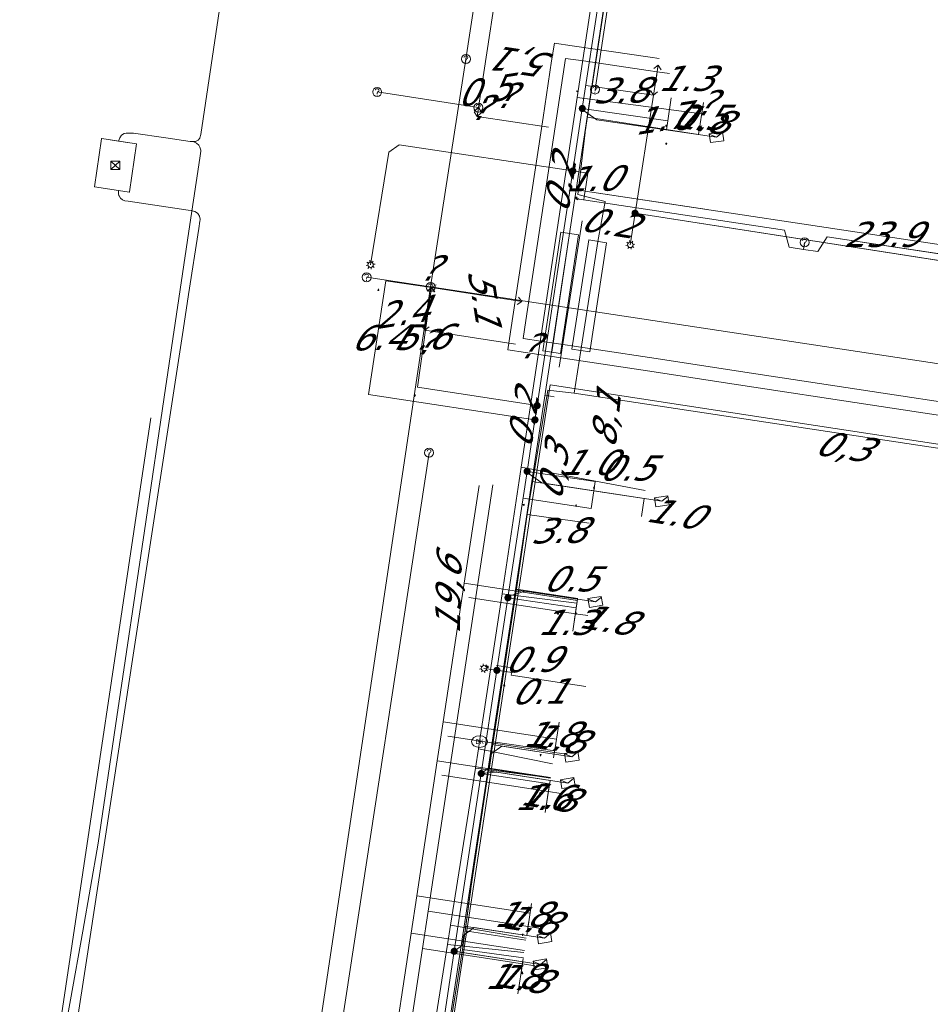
# Model space of a CAD drawing. Header units: metres. Extents: x 124576 to 133557, y 395865 to 402386.
# Tile 157 of 256: x 126532 to 126583, y 399897 to 399952. Entities that reach past the tile are written whole.
import ezdxf
from ezdxf.enums import TextEntityAlignment as Align

# ---------------------------------------------------------------- set-up
doc = ezdxf.new("R2010")
doc.units = ezdxf.units.M
doc.header["$MEASUREMENT"] = 0
for name, color, linetype, lineweight, true_color in [('LG_Datatransport', 3, 'Continuous', 13, 0x00ff00), ('LG_Datatransport_KPN_BV', 3, 'Continuous', 13, 0x00ff00), ('LG_Datatransport_Reggefiber_Operator_BV', 3, 'Continuous', 13, 0x00ff00), ('LG_Datatransport_Ziggo_BV', 3, 'Continuous', 13, 0x00ff00), ('LG_Laag_Spanning', 7, 'Continuous', 13, 0x960000), ('LG_Laag_Spanning_Enexis_Netbeheer_BV', 7, 'Continuous', 13, 0x960000), ('LG_Midden_Spanning', 7, 'Continuous', 13, 0xd20000), ('LG_Midden_Spanning_Enexis_Netbeheer_BV', 7, 'Continuous', 13, 0xd20000), ('LG_Riool_Vrij_Verval_Gemeente_Tilburg_Ruimtelijke_Uitvoering', 7, 'Continuous', 13, 0xca00a0), ('LG_unet-4_Brabant_Water', 5, 'Continuous', 13, 0x0000ff), ('LG_warmte_Ennatuurlijk_BV', 7, 'Continuous', 13, 0x008080), ('MV_Datatransport_lijn', 3, 'Continuous', 0, 0x00ff00), ('MV_warmte_lijn', 7, 'Continuous', 0, 0x008080)]:
    doc.layers.add(name, color=color, linetype=linetype, lineweight=lineweight, true_color=true_color)
for name, color, linetype, lineweight in [('LG_Datatransport_P_KPN_BV', 7, 'Continuous', 0), ('LG_Datatransport_P_Ziggo_BV', 7, 'Continuous', 0), ('LG_Laag_Spanning_P_Enexis_Netbeheer_BV', 7, 'Continuous', 0), ('LG_Midden_Spanning_P_Enexis_Netbeheer_BV', 7, 'Continuous', 0), ('LG_overig_P_Gemeente_Tilburg_Ruimtelijke_Uitvoering', 7, 'Continuous', 0), ('LG_Riool_Vrij_Verval_P_Gemeente_Tilburg_Ruimtelijke_Uitvoering', 7, 'Continuous', 0), ('LG_unet-4_P_Brabant_Water', 7, 'Continuous', 0), ('MV_Datatransport', 7, 'Continuous', 0), ('MV_Laag_Spanning', 7, 'Continuous', 0), ('MV_Laag_Spanning_lijn', 7, 'Continuous', 0), ('MV_Laag_Spanning_pijl', 7, 'Continuous', 0), ('MV_unet-4', 7, 'Continuous', 0), ('MV_warmte', 7, 'Continuous', 0)]:
    doc.layers.add(name, color=color, linetype=linetype, lineweight=lineweight)
doc.styles.add('Klic_Annotatie', font='verdanai.ttf', dxfattribs={"oblique": 20, "height": 1.4})
doc.styles.add('Style-Arial', font='arial.ttf')

# ---------------------------------------------------------------- blocks, each defined once
blk = doc.blocks.new('Onbekend_5')
at = {"layer": 'LG_Datatransport_P_Ziggo_BV'}
blk.add_hatch(color=256, dxfattribs=at).paths.add_polyline_path([(-0.25, -1.07, -0.262633), (0.23, 0.15), (0.59, 0.47, 0.379827), (0.7, 1.26), (0.69, 1.26, 0.228508), (-0.03, 1.53), (-0.03, 1.52, 0.459053), (-0.82, 0.79), (-1.29, 0.85, -0.414214), (-0.08, 2, -0.243799), (1.09, 1.52, -0.379827), (0.9, 0.11), (0.54, -0.2, 0.262633), (0.23, -1.08), (-0.17, -1.07)])
blk.add_circle((0, 0), 2.5, dxfattribs=at)
at = {"layer": 'LG_Datatransport_P_Ziggo_BV', "extrusion": (0, 0, -1)}
blk.add_solid([(0.34, -2.06), (-0.21, -2.06), (0.34, -1.51), (-0.21, -1.51)], dxfattribs=at)
blk = doc.blocks.new('Mof')
at = {"layer": 'LG_Laag_Spanning_P_Enexis_Netbeheer_BV'}
h = blk.add_hatch(color=256, dxfattribs=at)
edge = h.paths.add_edge_path()
edge.add_arc((0, 0), 2, 0, 360)
blk = doc.blocks.new('DeliveryPoint')
at = {"layer": 'LG_Laag_Spanning_P_Enexis_Netbeheer_BV', "flags": 128}
blk.add_lwpolyline([(-3.75, -2.5), (3.75, -2.5), (3.75, 2.5), (-3.75, 2.5), (-3.75, -2.5)], close=True, dxfattribs=at)
blk.add_lwpolyline([(-3.75, 2.5), (-3.75, 2.16), (0, 0), (3.75, 2.16)], dxfattribs=at)
blk = doc.blocks.new('Streetlight')
at = {"layer": 'LG_Laag_Spanning_P_Enexis_Netbeheer_BV'}
for p, q in [((-1.77, 1.77), (-1.06, 1.06)), ((0, 2.5), (0, 1.5)), ((1.77, 1.77), (1.06, 1.06)), ((-1.06, -1.06), (-1.77, -1.77)), ((0, -1.5), (0, -2.5)), ((1.06, -1.06), (1.77, -1.77))]:
    blk.add_line(p, q, dxfattribs=at)
at = {"layer": 'LG_Laag_Spanning_P_Enexis_Netbeheer_BV', "flags": 128}
for points in [[(-2.5, 0), (-1.5, 0)], [(1.5, 0), (2.5, 0)]]:
    blk.add_lwpolyline(points, dxfattribs=at)
at = {"layer": 'LG_Laag_Spanning_P_Enexis_Netbeheer_BV'}
blk.add_circle((0, 0), 1.5, dxfattribs=at)
blk = doc.blocks.new('m_pijl')
at = {"layer": 'MV_Laag_Spanning_pijl'}
blk.add_hatch(color=7, dxfattribs=at).paths.add_polyline_path([(-1, -0.33), (-1, 0), (-1, 0.33), (0, 0)])
at = {"layer": 'MV_Laag_Spanning_pijl', "flags": 128}
blk.add_lwpolyline([(-1, 0), (-1, 0.33), (0, 0), (-1, -0.33), (-1, 0)], close=True, dxfattribs=at)
blk = doc.blocks.new('Netstation')
at = {"layer": 'LG_Laag_Spanning_P_Enexis_Netbeheer_BV'}
for p, q in [((-2.5, 2.31), (2.5, -2.31)), ((2.5, 2.31), (-2.5, -2.31))]:
    blk.add_line(p, q, dxfattribs=at)
at = {"layer": 'LG_Laag_Spanning_P_Enexis_Netbeheer_BV', "flags": 128}
blk.add_lwpolyline([(-2.5, -2.31), (2.5, -2.31), (2.5, 2.31), (-2.5, 2.31), (-2.5, -2.31)], close=True, dxfattribs=at)
blk = doc.blocks.new('Netstation_1')
at = {"layer": 'LG_Midden_Spanning_P_Enexis_Netbeheer_BV'}
for p, q in [((-2.5, 2.31), (2.5, -2.31)), ((2.5, 2.31), (-2.5, -2.31))]:
    blk.add_line(p, q, dxfattribs=at)
at = {"layer": 'LG_Midden_Spanning_P_Enexis_Netbeheer_BV', "flags": 128}
blk.add_lwpolyline([(-2.5, -2.31), (2.5, -2.31), (2.5, 2.31), (-2.5, 2.31), (-2.5, -2.31)], close=True, dxfattribs=at)
blk = doc.blocks.new('FireHydrant')
at = {"layer": 'LG_unet-4_P_Brabant_Water'}
blk.add_ellipse((0, 0), major_axis=(4.45, 0), ratio=0.727642, dxfattribs=at)
at = {"layer": 'LG_unet-4_P_Brabant_Water', "style": 'Style-Arial'}
blk.add_text('BK', height=2.5, dxfattribs=at).set_placement((0, 0), align=Align.MIDDLE_CENTER)
blk = doc.blocks.new('Onbekend_2')
at = {"layer": 'LG_Riool_Vrij_Verval_P_Gemeente_Tilburg_Ruimtelijke_Uitvoering'}
blk.add_hatch(color=256, dxfattribs=at).paths.add_polyline_path([(-0.25, -1.07, -0.262633), (0.23, 0.15), (0.59, 0.47, 0.379827), (0.7, 1.26), (0.69, 1.26, 0.228508), (-0.03, 1.53), (-0.03, 1.52, 0.459053), (-0.82, 0.79), (-1.29, 0.85, -0.414214), (-0.08, 2, -0.243799), (1.09, 1.52, -0.379827), (0.9, 0.11), (0.54, -0.2, 0.262633), (0.23, -1.08), (-0.17, -1.07)])
blk.add_circle((0, 0), 2.5, dxfattribs=at)
at = {"layer": 'LG_Riool_Vrij_Verval_P_Gemeente_Tilburg_Ruimtelijke_Uitvoering', "extrusion": (0, 0, -1)}
blk.add_solid([(0.34, -2.06), (-0.21, -2.06), (0.34, -1.51), (-0.21, -1.51)], dxfattribs=at)
blk = doc.blocks.new('Onbekend_1')
at = {"layer": 'LG_overig_P_Gemeente_Tilburg_Ruimtelijke_Uitvoering'}
blk.add_hatch(color=256, dxfattribs=at).paths.add_polyline_path([(-0.25, -1.07, -0.262633), (0.23, 0.15), (0.59, 0.47, 0.379827), (0.7, 1.26), (0.69, 1.26, 0.228508), (-0.03, 1.53), (-0.03, 1.52, 0.459053), (-0.82, 0.79), (-1.29, 0.85, -0.414214), (-0.08, 2, -0.243799), (1.09, 1.52, -0.379827), (0.9, 0.11), (0.54, -0.2, 0.262633), (0.23, -1.08), (-0.17, -1.07)])
blk.add_circle((0, 0), 2.5, dxfattribs=at)
at = {"layer": 'LG_overig_P_Gemeente_Tilburg_Ruimtelijke_Uitvoering', "extrusion": (0, 0, -1)}
blk.add_solid([(0.34, -2.06), (-0.21, -2.06), (0.34, -1.51), (-0.21, -1.51)], dxfattribs=at)
blk = doc.blocks.new('Onbekend_3')
at = {"layer": 'LG_Datatransport_P_KPN_BV'}
blk.add_hatch(color=256, dxfattribs=at).paths.add_polyline_path([(-0.25, -1.07, -0.262633), (0.23, 0.15), (0.59, 0.47, 0.379827), (0.7, 1.26), (0.69, 1.26, 0.228508), (-0.03, 1.53), (-0.03, 1.52, 0.459053), (-0.82, 0.79), (-1.29, 0.85, -0.414214), (-0.08, 2, -0.243799), (1.09, 1.52, -0.379827), (0.9, 0.11), (0.54, -0.2, 0.262633), (0.23, -1.08), (-0.17, -1.07)])
blk.add_circle((0, 0), 2.5, dxfattribs=at)
at = {"layer": 'LG_Datatransport_P_KPN_BV', "extrusion": (0, 0, -1)}
blk.add_solid([(0.34, -2.06), (-0.21, -2.06), (0.34, -1.51), (-0.21, -1.51)], dxfattribs=at)

msp = doc.modelspace()

# ---------------------------------------------------------------- linework, layer by layer
at = {"layer": 'LG_Datatransport', "flags": 128}
msp.add_lwpolyline([(126562.124, 399933.406), (126563.122, 399939.995), (126562.134, 399940.145), (126561.136, 399933.556), (126562.124, 399933.406)], dxfattribs=at)
at = {"layer": 'LG_Datatransport_KPN_BV', "flags": 128}
for points in [[(126628.802, 399984.703), (126578.022, 399992.425), (126570.81, 399993.441), (126569.953, 399987.093), (126564.044, 399948.084)], [(126616.592, 399923.26), (126576.314, 399929.386), (126561.541, 399931.649), (126560.569, 399925.277), (126553.908, 399881.595)]]:
    msp.add_lwpolyline(points, dxfattribs=at)
at = {"layer": 'LG_Datatransport_Reggefiber_Operator_BV'}
for p, q in [((126563.497, 399945.733), (126564.911, 399955.07)), ((126563.494, 399945.701), (126563.497, 399945.733)), ((126562.758, 399933.644), (126563.696, 399939.715)), ((126563.696, 399939.715), (126564.684, 399939.562)), ((126563.746, 399933.491), (126564.684, 399939.562)), ((126562.758, 399933.644), (126563.746, 399933.491)), ((126560.267, 399924.444), (126561.423, 399931.368)), ((126561.423, 399931.368), (126562.884, 399931.197)), ((126559.671, 399920.288), (126560.267, 399924.444)), ((126560.267, 399924.444), (126563.709, 399923.956)), ((126558.379, 399911.802), (126559.671, 399920.288)), ((126559.671, 399920.288), (126563.08, 399919.768)), ((126558.132, 399910.334), (126558.379, 399911.802)), ((126558.379, 399911.802), (126561.8, 399911.295)), ((126558.132, 399910.334), (126561.57, 399909.821)), ((126556.668, 399900.252), (126556.81, 399901.285)), ((126556.81, 399901.285), (126560.201, 399900.773)), ((126555.577, 399893.485), (126556.668, 399900.252)), ((126556.668, 399900.252), (126560.06, 399899.793))]:
    msp.add_line(p, q, dxfattribs=at)
at = {"layer": 'LG_Datatransport_Reggefiber_Operator_BV', "flags": 128}
for points in [[(126562.884, 399931.197), (126563.252, 399933.568), (126564.19, 399939.639), (126564.606, 399941.858), (126563.085, 399942.235), (126563.494, 399945.701)], [(126555.577, 399893.485), (126556.668, 399900.252), (126557.133, 399903.634), (126558.132, 399910.334), (126558.379, 399911.802), (126559.671, 399920.288), (126560.267, 399924.444), (126561.423, 399931.368)], [(126562.884, 399931.197), (126584.21, 399927.971), (126586.662, 399927.647)], [(126556.81, 399901.285), (126557.127, 399903.596), (126557.133, 399903.634), (126558.132, 399910.334)]]:
    msp.add_lwpolyline(points, dxfattribs=at)
at = {"layer": 'LG_Datatransport_Ziggo_BV'}
for p, q in [((126564.641, 399953.355), (126563.609, 399946.541)), ((126563.609, 399946.541), (126562.923, 399942.015)), ((126563.609, 399946.541), (126569.807, 399945.576)), ((126562.923, 399942.015), (126560.532, 399926.271)), ((126562.923, 399942.015), (126574.586, 399940.251)), ((126562.628, 399940.07), (126561.63, 399933.481)), ((126575.639, 399939.187), (126575.699, 399939.583)), ((126576.959, 399939.892), (126589.993, 399937.921)), ((126560.532, 399926.271), (126559.613, 399920.254)), ((126560.532, 399926.271), (126566.773, 399925.331)), ((126559.613, 399920.254), (126558.298, 399911.642)), ((126559.613, 399920.254), (126563.072, 399919.733)), ((126558.298, 399911.642), (126558.075, 399910.181)), ((126558.298, 399911.642), (126561.769, 399911.119)), ((126558.075, 399910.181), (126556.757, 399901.552)), ((126558.075, 399910.181), (126561.547, 399909.657)), ((126556.757, 399901.552), (126556.534, 399900.094)), ((126560.239, 399901.027), (126556.757, 399901.552)), ((126556.534, 399900.094), (126555.217, 399891.474)), ((126560.017, 399899.569), (126556.534, 399900.094))]:
    msp.add_line(p, q, dxfattribs=at)
at = {"layer": 'LG_Datatransport_Ziggo_BV', "flags": 128}
for points in [[(126576.125, 399987.192), (126569.906, 399988.115), (126568.998, 399982.123), (126567.695, 399973.522), (126567.47, 399972.036), (126566.167, 399963.432), (126565.942, 399961.945), (126564.641, 399953.355), (126563.609, 399946.541), (126562.923, 399942.015), (126574.586, 399940.251), (126574.849, 399939.306), (126575.639, 399939.187), (126575.699, 399939.583)], [(126572.436, 399981.587), (126568.998, 399982.123), (126567.695, 399973.522), (126567.47, 399972.036), (126566.167, 399963.432), (126565.942, 399961.945), (126564.641, 399953.355), (126563.609, 399946.541), (126562.923, 399942.015), (126574.586, 399940.251), (126574.849, 399939.306), (126575.639, 399939.187), (126575.699, 399939.583)], [(126571.138, 399972.985), (126567.695, 399973.522), (126567.47, 399972.036), (126566.167, 399963.432), (126565.942, 399961.945), (126564.641, 399953.355), (126563.609, 399946.541), (126562.923, 399942.015), (126574.586, 399940.251), (126574.849, 399939.306), (126575.639, 399939.187), (126575.699, 399939.583)], [(126570.911, 399971.5), (126567.47, 399972.036), (126566.167, 399963.432), (126565.942, 399961.945), (126564.641, 399953.355), (126563.609, 399946.541), (126562.923, 399942.015), (126574.586, 399940.251), (126574.849, 399939.306), (126575.639, 399939.187), (126575.699, 399939.583)], [(126569.606, 399962.896), (126566.167, 399963.432), (126565.942, 399961.945), (126564.641, 399953.355), (126563.609, 399946.541), (126562.923, 399942.015), (126574.586, 399940.251), (126574.849, 399939.306), (126575.639, 399939.187), (126575.699, 399939.583)], [(126575.699, 399939.583), (126575.639, 399939.187), (126574.849, 399939.306), (126574.586, 399940.251), (126562.923, 399942.015), (126563.609, 399946.541), (126564.641, 399953.355), (126565.942, 399961.945), (126569.379, 399961.409)], [(126564.641, 399953.355), (126563.609, 399946.541), (126562.923, 399942.015), (126560.532, 399926.271), (126559.613, 399920.254), (126558.298, 399911.642), (126558.075, 399910.181), (126556.757, 399901.552), (126556.534, 399900.094), (126555.217, 399891.474), (126554.177, 399884.668), (126553.454, 399879.933), (126561.049, 399878.784), (126561.346, 399878.074), (126562.137, 399877.953), (126562.197, 399878.349)], [(126564.641, 399953.355), (126563.609, 399946.541), (126562.923, 399942.015), (126574.586, 399940.251), (126574.849, 399939.306), (126575.639, 399939.187), (126575.699, 399939.583)], [(126568.076, 399952.82), (126564.641, 399953.355), (126563.609, 399946.541), (126562.923, 399942.015), (126574.586, 399940.251), (126574.849, 399939.306), (126575.639, 399939.187), (126575.699, 399939.583)], [(126575.699, 399939.583), (126575.639, 399939.187), (126574.849, 399939.306), (126574.586, 399940.251), (126562.923, 399942.015), (126563.609, 399946.541), (126569.807, 399945.576)], [(126575.699, 399939.583), (126575.639, 399939.187), (126576.431, 399939.068), (126576.959, 399939.892), (126589.993, 399937.921), (126590.622, 399942.052)], [(126575.699, 399939.583), (126575.639, 399939.187), (126576.431, 399939.068), (126576.959, 399939.892), (126589.993, 399937.921), (126598.945, 399936.567), (126599.573, 399940.694)], [(126574.586, 399940.251), (126574.849, 399939.306), (126575.639, 399939.187)], [(126601.651, 399940.386), (126601.021, 399936.253), (126598.945, 399936.567), (126589.993, 399937.921), (126576.959, 399939.892), (126576.431, 399939.068), (126575.639, 399939.187), (126575.699, 399939.583)], [(126575.639, 399939.187), (126576.431, 399939.068), (126576.959, 399939.892)], [(126575.699, 399939.583), (126575.639, 399939.187), (126576.431, 399939.068), (126576.959, 399939.892), (126589.993, 399937.921), (126598.945, 399936.567), (126601.021, 399936.253), (126609.211, 399935.015), (126614.895, 399934.155), (126615.523, 399938.278)], [(126575.699, 399939.583), (126575.639, 399939.187), (126576.431, 399939.068), (126576.959, 399939.892), (126589.993, 399937.921), (126598.945, 399936.567), (126601.021, 399936.253), (126609.211, 399935.015), (126609.837, 399939.131)], [(126562.197, 399878.349), (126562.137, 399877.953), (126561.346, 399878.074), (126561.049, 399878.784), (126553.454, 399879.933), (126554.177, 399884.668), (126555.217, 399891.474), (126556.534, 399900.094), (126556.757, 399901.552), (126558.075, 399910.181), (126558.298, 399911.642), (126559.613, 399920.254), (126560.532, 399926.271), (126566.773, 399925.331)], [(126562.197, 399878.349), (126562.137, 399877.953), (126561.346, 399878.074), (126561.049, 399878.784), (126553.454, 399879.933), (126554.177, 399884.668), (126555.217, 399891.474), (126556.534, 399900.094), (126556.757, 399901.552), (126558.075, 399910.181), (126558.298, 399911.642), (126559.613, 399920.254), (126563.072, 399919.733)], [(126562.197, 399878.349), (126562.137, 399877.953), (126561.346, 399878.074), (126561.049, 399878.784), (126553.454, 399879.933), (126554.177, 399884.668), (126555.217, 399891.474), (126556.534, 399900.094), (126556.757, 399901.552), (126558.075, 399910.181), (126558.298, 399911.642), (126561.769, 399911.119)], [(126562.197, 399878.349), (126562.137, 399877.953), (126561.346, 399878.074), (126561.049, 399878.784), (126553.454, 399879.933), (126554.177, 399884.668), (126555.217, 399891.474), (126556.534, 399900.094), (126556.757, 399901.552), (126558.075, 399910.181), (126561.547, 399909.657)], [(126560.239, 399901.027), (126556.757, 399901.552), (126556.534, 399900.094), (126555.217, 399891.474), (126554.177, 399884.668), (126553.454, 399879.933), (126561.049, 399878.784), (126561.346, 399878.074), (126562.137, 399877.953), (126562.197, 399878.349)], [(126560.017, 399899.569), (126556.534, 399900.094), (126555.217, 399891.474), (126554.177, 399884.668), (126553.454, 399879.933), (126561.049, 399878.784), (126561.346, 399878.074), (126562.137, 399877.953), (126562.197, 399878.349)]]:
    msp.add_lwpolyline(points, dxfattribs=at)
at = {"layer": 'LG_Laag_Spanning', "flags": 128}
msp.add_lwpolyline([(126538.125, 399942.377), (126538.126, 399942.377), (126538.128, 399942.378), (126538.129, 399942.378), (126538.13, 399942.379), (126538.131, 399942.38), (126538.132, 399942.381), (126538.132, 399942.382), (126538.133, 399942.383), (126538.133, 399942.384), (126538.134, 399942.386), (126538.53, 399945.058), (126538.53, 399945.059), (126538.53, 399945.06), (126538.53, 399945.061), (126538.529, 399945.063), (126538.529, 399945.064), (126538.528, 399945.065), (126538.527, 399945.066), (126538.527, 399945.067), (126538.526, 399945.067), (126538.524, 399945.068), (126538.523, 399945.068), (126538.522, 399945.069), (126537.534, 399945.215), (126536.594, 399945.355), (126536.592, 399945.355), (126536.591, 399945.355), (126536.59, 399945.355), (126536.588, 399945.354), (126536.587, 399945.354), (126536.586, 399945.353), (126536.585, 399945.352), (126536.584, 399945.351), (126536.584, 399945.35), (126536.583, 399945.349), (126536.583, 399945.348), (126536.582, 399945.346), (126536.185, 399942.675), (126536.185, 399942.673), (126536.185, 399942.672), (126536.185, 399942.671), (126536.186, 399942.67), (126536.186, 399942.668), (126536.187, 399942.667), (126536.188, 399942.666), (126536.189, 399942.665), (126536.19, 399942.665), (126536.191, 399942.664), (126536.192, 399942.664), (126536.194, 399942.663), (126538.123, 399942.377), (126538.124, 399942.377), (126538.125, 399942.377)], dxfattribs=at)
at = {"layer": 'LG_Laag_Spanning_Enexis_Netbeheer_BV'}
for p, q in [((126566.27, 399941.2), (126566.006, 399939.441)), ((126566.27, 399941.2), (126588.401, 399937.762)), ((126562.055, 399932.645), (126563.332, 399940.787)), ((126562.055, 399932.645), (126563.332, 399940.787)), ((126562.055, 399932.645), (126563.332, 399940.787)), ((126560.701, 399929.707), (126560.822, 399930.504)), ((126558.583, 399915.778), (126557.864, 399915.887)), ((126556.207, 399900.149), (126561.006, 399899.419))]:
    msp.add_line(p, q, dxfattribs=at)
at = {"layer": 'LG_Laag_Spanning_Enexis_Netbeheer_BV', "flags": 128}
for points in [[(126628.862, 399985.006), (126622.57, 399985.96), (126622.174, 399986.02), (126614.289, 399987.216), (126611.718, 399987.606), (126603.85, 399988.799), (126598.068, 399989.676), (126571.304, 399993.734), (126570.328, 399993.027), (126570.319, 399992.971), (126569.633, 399988.457), (126568.711, 399982.391), (126568.375, 399980.181), (126567.819, 399976.529), (126567.337, 399973.357), (126567.172, 399972.271), (126565.802, 399963.26), (126565.653, 399962.279), (126565.165, 399959.071), (126564.274, 399953.209), (126563.334, 399947.028), (126562.806, 399943.553), (126560.822, 399930.504), (126560.701, 399929.707)], [(126560.822, 399930.504), (126562.806, 399943.553), (126563.334, 399947.028), (126564.274, 399953.209), (126565.165, 399959.071), (126565.653, 399962.279), (126565.802, 399963.26), (126567.172, 399972.271), (126567.337, 399973.357), (126567.819, 399976.529), (126568.375, 399980.181), (126568.711, 399982.391), (126569.633, 399988.457), (126570.319, 399992.971)], [(126547.091, 399979.282), (126546.932, 399978.22), (126546.149, 399972.94), (126545.607, 399969.261), (126543.9, 399957.675), (126542.113, 399945.573), (126542.061, 399945.398), (126542.055, 399945.385), (126541.959, 399945.262), (126541.816, 399945.198), (126541.541, 399945.193)], [(126543.9, 399957.675), (126542.113, 399945.573), (126542.061, 399945.398), (126542.055, 399945.385), (126541.959, 399945.262), (126541.816, 399945.198), (126541.541, 399945.193), (126541.519, 399945.196), (126540.153, 399945.398), (126538.354, 399945.665), (126537.956, 399945.655), (126537.849, 399945.633), (126537.69, 399945.546), (126537.593, 399945.388), (126537.533, 399945.205)], [(126543.9, 399957.675), (126542.113, 399945.573), (126542.061, 399945.398), (126542.055, 399945.385), (126541.959, 399945.262), (126541.816, 399945.198), (126541.541, 399945.193), (126541.519, 399945.196), (126540.153, 399945.398), (126538.354, 399945.665), (126537.956, 399945.655), (126537.849, 399945.633), (126537.69, 399945.546), (126537.593, 399945.388), (126537.533, 399945.205)], [(126543.9, 399957.675), (126542.113, 399945.573), (126542.061, 399945.398), (126542.055, 399945.385), (126541.959, 399945.262), (126541.816, 399945.198), (126541.541, 399945.193), (126541.519, 399945.196), (126540.153, 399945.398), (126538.354, 399945.665), (126537.956, 399945.655), (126537.849, 399945.633), (126537.69, 399945.546), (126537.593, 399945.388), (126537.533, 399945.205)], [(126553.274, 399880.858), (126553.404, 399881.711), (126553.863, 399884.731), (126554.971, 399892.022), (126555.606, 399896.196), (126556.207, 399900.149), (126557.71, 399910.037), (126558.583, 399915.778), (126559.197, 399919.816), (126560.265, 399926.844), (126560.701, 399929.707), (126560.822, 399930.504), (126562.806, 399943.553), (126563.334, 399947.028), (126564.274, 399953.209)], [(126560.822, 399930.504), (126562.806, 399943.553), (126563.334, 399947.028), (126564.274, 399953.209)], [(126563.334, 399947.028), (126563.404, 399946.908), (126564.15, 399946.403), (126570.797, 399945.431)], [(126533.678, 399890.879), (126534.857, 399897.445), (126535.542, 399901.261), (126536.397, 399906.169), (126537.437, 399913.183), (126538.971, 399923.528), (126540.15, 399931.475), (126541.498, 399940.569), (126542.049, 399944.274), (126542.106, 399944.649), (126542.104, 399944.709), (126542.058, 399944.882), (126541.99, 399944.99), (126541.876, 399945.094), (126541.714, 399945.165), (126541.541, 399945.193), (126541.519, 399945.196), (126540.153, 399945.398), (126538.354, 399945.665), (126537.956, 399945.655), (126537.849, 399945.633), (126537.69, 399945.546), (126537.593, 399945.388), (126537.533, 399945.205)], [(126533.678, 399890.879), (126534.857, 399897.445), (126535.542, 399901.261), (126536.397, 399906.169), (126537.437, 399913.183), (126538.971, 399923.528), (126540.15, 399931.475), (126541.498, 399940.569), (126542.049, 399944.274), (126542.106, 399944.649), (126542.104, 399944.709), (126542.058, 399944.882), (126541.99, 399944.99), (126541.876, 399945.094), (126541.714, 399945.165), (126541.541, 399945.193), (126541.519, 399945.196), (126540.153, 399945.398), (126538.354, 399945.665), (126537.956, 399945.655), (126537.849, 399945.633), (126537.69, 399945.546), (126537.593, 399945.388), (126537.533, 399945.205)], [(126533.678, 399890.879), (126534.857, 399897.445), (126535.542, 399901.261), (126536.397, 399906.169), (126537.437, 399913.183), (126538.971, 399923.528), (126540.15, 399931.475), (126541.498, 399940.569), (126542.049, 399944.274), (126542.106, 399944.649), (126542.104, 399944.709), (126542.058, 399944.882), (126541.99, 399944.99), (126541.876, 399945.094), (126541.714, 399945.165), (126541.541, 399945.193), (126541.519, 399945.196), (126540.153, 399945.398), (126538.354, 399945.665), (126537.956, 399945.655), (126537.849, 399945.633), (126537.69, 399945.546), (126537.593, 399945.388), (126537.533, 399945.205)], [(126533.678, 399890.879), (126534.857, 399897.445), (126535.542, 399901.261), (126536.397, 399906.169), (126537.437, 399913.183), (126538.971, 399923.528), (126540.15, 399931.475), (126541.498, 399940.569), (126542.049, 399944.274), (126542.106, 399944.649), (126542.104, 399944.709), (126542.058, 399944.882), (126541.99, 399944.99), (126541.876, 399945.094), (126541.714, 399945.165), (126541.541, 399945.193), (126541.519, 399945.196), (126540.153, 399945.398), (126538.354, 399945.665), (126537.956, 399945.655), (126537.849, 399945.633), (126537.69, 399945.546), (126537.593, 399945.388), (126537.533, 399945.205)], [(126533.678, 399890.879), (126534.857, 399897.445), (126535.542, 399901.261), (126536.397, 399906.169), (126537.437, 399913.183), (126538.971, 399923.528), (126540.15, 399931.475), (126541.498, 399940.569), (126542.049, 399944.274), (126542.106, 399944.649), (126542.104, 399944.709), (126542.058, 399944.882), (126541.99, 399944.99), (126541.876, 399945.094), (126541.714, 399945.165), (126541.541, 399945.193), (126541.519, 399945.196), (126540.153, 399945.398), (126538.354, 399945.665), (126537.956, 399945.655), (126537.849, 399945.633), (126537.69, 399945.546), (126537.593, 399945.388), (126537.533, 399945.205)], [(126533.678, 399890.879), (126534.857, 399897.445), (126535.542, 399901.261), (126536.397, 399906.169), (126537.437, 399913.183), (126538.971, 399923.528), (126540.15, 399931.475), (126541.498, 399940.569), (126542.049, 399944.274), (126542.106, 399944.649), (126542.104, 399944.709), (126542.058, 399944.882), (126541.99, 399944.99), (126541.876, 399945.094), (126541.714, 399945.165), (126541.541, 399945.193), (126541.519, 399945.196), (126540.153, 399945.398), (126538.354, 399945.665), (126537.956, 399945.655), (126537.849, 399945.633), (126537.69, 399945.546), (126537.593, 399945.388), (126537.533, 399945.205)], [(126541.541, 399945.193), (126541.519, 399945.196), (126540.153, 399945.398), (126538.354, 399945.665), (126537.956, 399945.655), (126537.849, 399945.633), (126537.69, 399945.546), (126537.593, 399945.388), (126537.533, 399945.205)], [(126541.541, 399945.193), (126541.714, 399945.165), (126541.876, 399945.094), (126541.99, 399944.99), (126542.058, 399944.882), (126542.104, 399944.709), (126542.106, 399944.649), (126542.049, 399944.274), (126541.498, 399940.569), (126540.15, 399931.475), (126538.971, 399923.528), (126537.437, 399913.183), (126536.397, 399906.169), (126535.542, 399901.261), (126534.857, 399897.445), (126533.678, 399890.879), (126533.404, 399889.352)], [(126562.806, 399943.553), (126553.137, 399945.013), (126552.563, 399944.594), (126551.556, 399938.338)], [(126618.566, 399933.194), (126615.924, 399933.594), (126614.54, 399933.804), (126609.092, 399934.629), (126608.951, 399934.65), (126599.604, 399936.066), (126599.492, 399936.083), (126590.032, 399937.515), (126589.834, 399937.545), (126588.401, 399937.762), (126566.27, 399941.2)], [(126551.906, 399871.861), (126553.274, 399880.858), (126553.404, 399881.711), (126553.863, 399884.731), (126554.971, 399892.022), (126555.606, 399896.196), (126556.207, 399900.149), (126557.71, 399910.037), (126558.583, 399915.778), (126559.197, 399919.816), (126560.265, 399926.844), (126560.701, 399929.707), (126560.822, 399930.504)], [(126560.701, 399929.707), (126560.265, 399926.844), (126559.197, 399919.816), (126558.583, 399915.778), (126557.71, 399910.037), (126556.207, 399900.149), (126555.606, 399896.196), (126554.971, 399892.022), (126553.863, 399884.731), (126553.404, 399881.711), (126553.274, 399880.858), (126553.268, 399880.816), (126554.109, 399879.679), (126556.188, 399879.362), (126558.403, 399879.024), (126563.667, 399878.22), (126564.197, 399878.139), (126565.127, 399876.878), (126564.088, 399870.087)], [(126553.274, 399880.858), (126553.404, 399881.711), (126553.863, 399884.731), (126554.971, 399892.022), (126555.606, 399896.196), (126556.207, 399900.149), (126557.71, 399910.037), (126558.583, 399915.778), (126559.197, 399919.816), (126560.265, 399926.844), (126560.701, 399929.707)], [(126560.265, 399926.844), (126560.336, 399926.722), (126561.08, 399926.212), (126567.762, 399925.178)], [(126559.197, 399919.816), (126559.3, 399919.911), (126560.162, 399920.175), (126564.06, 399919.582)], [(126557.71, 399910.037), (126558.166, 399910.372), (126558.283, 399911.143), (126558.853, 399911.563), (126562.758, 399910.969)], [(126557.71, 399910.037), (126558.578, 399910.108), (126562.535, 399909.506)], [(126556.207, 399900.149), (126556.662, 399900.483), (126556.749, 399901.052), (126557.318, 399901.471), (126561.228, 399900.876)]]:
    msp.add_lwpolyline(points, dxfattribs=at)
at = {"layer": 'LG_Midden_Spanning', "flags": 128}
msp.add_lwpolyline([(126538.125, 399942.377), (126538.126, 399942.377), (126538.128, 399942.378), (126538.129, 399942.378), (126538.13, 399942.379), (126538.131, 399942.38), (126538.132, 399942.381), (126538.132, 399942.382), (126538.133, 399942.383), (126538.133, 399942.384), (126538.134, 399942.386), (126538.53, 399945.058), (126538.53, 399945.059), (126538.53, 399945.06), (126538.53, 399945.061), (126538.529, 399945.063), (126538.529, 399945.064), (126538.528, 399945.065), (126538.527, 399945.066), (126538.527, 399945.067), (126538.526, 399945.067), (126538.524, 399945.068), (126538.523, 399945.068), (126538.522, 399945.069), (126536.594, 399945.355), (126536.592, 399945.355), (126536.591, 399945.355), (126536.59, 399945.355), (126536.588, 399945.354), (126536.587, 399945.354), (126536.586, 399945.353), (126536.585, 399945.352), (126536.584, 399945.351), (126536.584, 399945.35), (126536.583, 399945.349), (126536.583, 399945.348), (126536.582, 399945.346), (126536.185, 399942.675), (126536.185, 399942.673), (126536.185, 399942.672), (126536.185, 399942.671), (126536.186, 399942.67), (126536.186, 399942.668), (126536.187, 399942.667), (126536.188, 399942.666), (126536.189, 399942.665), (126536.19, 399942.665), (126536.191, 399942.664), (126536.192, 399942.664), (126536.194, 399942.663), (126537.533, 399942.464), (126538.123, 399942.377), (126538.124, 399942.377), (126538.125, 399942.377)], dxfattribs=at)
at = {"layer": 'LG_Midden_Spanning_Enexis_Netbeheer_BV', "flags": 128}
msp.add_lwpolyline([(126534.554, 399891.938), (126535.739, 399899.641), (126538.351, 399916.613), (126541.122, 399934.701), (126541.428, 399936.677), (126542.003, 399940.36), (126542.062, 399940.753), (126542.068, 399940.84), (126542.067, 399940.875), (126542.037, 399941.038), (126541.949, 399941.178), (126541.929, 399941.197), (126541.768, 399941.303), (126541.577, 399941.353), (126541.398, 399941.379), (126538.07, 399941.874), (126537.887, 399941.901), (126537.757, 399941.945), (126537.648, 399942.032), (126537.641, 399942.039), (126537.562, 399942.161), (126537.554, 399942.18), (126537.526, 399942.286), (126537.525, 399942.396), (126537.534, 399942.474)], dxfattribs=at)
msp.add_lwpolyline([(126534.554, 399891.938), (126535.739, 399899.641), (126538.351, 399916.613), (126541.122, 399934.701), (126541.428, 399936.677), (126542.003, 399940.36), (126542.062, 399940.753), (126542.068, 399940.84), (126542.067, 399940.875), (126542.037, 399941.038), (126541.949, 399941.178), (126541.929, 399941.197), (126541.768, 399941.303), (126541.577, 399941.353), (126541.398, 399941.379), (126538.07, 399941.874), (126537.887, 399941.901), (126537.757, 399941.945), (126537.648, 399942.032), (126537.641, 399942.039), (126537.562, 399942.161), (126537.554, 399942.18), (126537.526, 399942.286), (126537.525, 399942.396), (126537.534, 399942.474)], dxfattribs=at)
msp.add_lwpolyline([(126534.554, 399891.938), (126535.739, 399899.641), (126538.351, 399916.613), (126541.122, 399934.701), (126541.428, 399936.677), (126542.003, 399940.36), (126542.062, 399940.753), (126542.068, 399940.84), (126542.067, 399940.875), (126542.037, 399941.038), (126541.949, 399941.178), (126541.929, 399941.197), (126541.768, 399941.303), (126541.577, 399941.353), (126541.398, 399941.379), (126538.07, 399941.874), (126537.887, 399941.901), (126537.757, 399941.945), (126537.648, 399942.032), (126537.641, 399942.039), (126537.562, 399942.161), (126537.554, 399942.18), (126537.526, 399942.286), (126537.525, 399942.396), (126537.534, 399942.474)], dxfattribs=at)
at = {"layer": 'LG_Riool_Vrij_Verval_Gemeente_Tilburg_Ruimtelijke_Uitvoering'}
for p, q in [((126557.55, 399947.08), (126565.7, 399999.87)), ((126556.86, 399949.78), (126564.28, 399998.88)), ((126556.86, 399949.78), (126554.89, 399937.1)), ((126551.92, 399947.95), (126557.55, 399947.08)), ((126551.33, 399937.64), (126554.89, 399937.1)), ((126546.16, 399878.92), (126554.89, 399937.1)), ((126554.89, 399937.1), (126598.17, 399930.55)), ((126547.11, 399877.54), (126554.81, 399927.88))]:
    msp.add_line(p, q, dxfattribs=at)
at = {"layer": 'LG_unet-4_Brabant_Water'}
for p, q in [((126569.98, 399946.73), (126563.05, 399947.64)), ((126566.84, 399925.78), (126559.93, 399927.07)), ((126563.03, 399919.51), (126558.87, 399920.04)), ((126561.68, 399910.58), (126557.56, 399911.41)), ((126561.56, 399909.79), (126557.39, 399910.33)), ((126560.21, 399900.87), (126556, 399901.61)), ((126560.09, 399900.08), (126555.83, 399900.52))]:
    msp.add_line(p, q, dxfattribs=at)
at = {"layer": 'LG_unet-4_Brabant_Water', "flags": 128}
for points in [[(126569.46, 399989.99), (126569.3, 399988.94), (126569.19, 399988.22), (126568.21, 399981.76), (126567.07, 399974.21), (126566.66, 399971.53), (126565.53, 399964.02), (126565.14, 399961.47), (126564.02, 399954.05), (126563.05, 399947.64), (126559.93, 399927.07), (126558.87, 399920.04), (126557.62, 399911.81)], [(126532.03, 399885.28), (126532.09, 399885.67), (126532.59, 399886.05), (126534.31, 399896.22), (126539.33, 399929.83)], [(126557.62, 399911.81), (126557.56, 399911.41), (126557.39, 399910.33), (126556, 399901.61), (126555.83, 399900.52), (126554.48, 399892), (126553.35, 399885.06), (126553.25, 399884.54)]]:
    msp.add_lwpolyline(points, dxfattribs=at)
at = {"layer": 'LG_warmte_Ennatuurlijk_BV'}
for p, q in [((126567.454, 399948.775), (126567.54, 399949.369)), ((126567.454, 399948.775), (126567.54, 399949.369)), ((126567.454, 399948.775), (126567.54, 399949.369)), ((126567.454, 399948.775), (126567.54, 399949.369)), ((126567.454, 399948.775), (126567.54, 399949.369)), ((126567.454, 399948.775), (126567.54, 399949.369)), ((126567.454, 399948.775), (126567.54, 399949.369)), ((126567.454, 399948.775), (126567.54, 399949.369)), ((126568.19, 399948.971), (126567.497, 399949.072)), ((126568.19, 399948.971), (126567.497, 399949.072)), ((126568.19, 399948.971), (126567.497, 399949.072)), ((126568.19, 399948.971), (126567.497, 399949.072)), ((126568.19, 399948.971), (126567.497, 399949.072)), ((126568.19, 399948.971), (126567.497, 399949.072)), ((126568.19, 399948.971), (126567.497, 399949.072)), ((126568.19, 399948.971), (126567.497, 399949.072)), ((126556.763, 399920.632), (126563.063, 399919.668)), ((126557.019, 399919.833), (126562.949, 399918.926)), ((126562.904, 399918.629), (126562.994, 399919.223)), ((126563.641, 399918.82), (126562.949, 399918.926)), ((126555.594, 399912.92), (126561.897, 399911.955)), ((126555.85, 399912.121), (126561.783, 399911.213)), ((126561.738, 399910.916), (126561.828, 399911.51)), ((126562.475, 399911.107), (126561.783, 399911.213)), ((126555.264, 399910.745), (126561.566, 399909.78)), ((126555.52, 399909.946), (126561.452, 399909.038)), ((126561.407, 399908.741), (126561.497, 399909.335)), ((126562.144, 399908.932), (126561.452, 399909.038)), ((126554.124, 399903.231), (126560.428, 399902.266)), ((126554.753, 399902.375), (126560.314, 399901.524)), ((126560.269, 399901.227), (126560.359, 399901.82)), ((126553.809, 399901.155), (126560.112, 399900.19)), ((126561.006, 399901.418), (126560.314, 399901.524)), ((126554.438, 399900.299), (126559.998, 399899.448)), ((126559.953, 399899.151), (126560.043, 399899.744)), ((126560.69, 399899.342), (126559.998, 399899.448))]:
    msp.add_line(p, q, dxfattribs=at)
at = {"layer": 'LG_warmte_Ennatuurlijk_BV', "flags": 128}
for points in [[(126561.149, 399946.521), (126561.628, 399949.678), (126561.778, 399950.667), (126562.767, 399950.522), (126567.114, 399949.886), (126567.605, 399949.814)], [(126561.737, 399945.395), (126562.258, 399948.828), (126562.408, 399949.817), (126563.397, 399949.672), (126567.002, 399949.144), (126567.497, 399949.072)], [(126588.677, 399929.128), (126583.272, 399929.95), (126579.955, 399930.455), (126571.409, 399931.755), (126567.332, 399932.375), (126560.179, 399933.46), (126559.19, 399933.61), (126559.34, 399934.599), (126561.149, 399946.521)], [(126589.531, 399929.757), (126584.249, 399930.561), (126580.067, 399931.197), (126572.385, 399932.365), (126567.444, 399933.117), (126561.033, 399934.09), (126560.044, 399934.24), (126560.194, 399935.229), (126561.737, 399945.395)], [(126551.615, 399886.693), (126551.979, 399889.092), (126552.639, 399893.442), (126553.809, 399901.155), (126554.124, 399903.231), (126555.264, 399910.745), (126555.594, 399912.92), (126556.763, 399920.632), (126557.587, 399926.064)], [(126552.357, 399886.58), (126552.608, 399888.236), (126553.268, 399892.586), (126554.438, 399900.299), (126554.753, 399902.375), (126558.35, 399926.093)]]:
    msp.add_lwpolyline(points, dxfattribs=at)
at = {"layer": 'MV_Datatransport_lijn'}
for p, q in [((126570.085, 399947.354), (126569.807, 399945.576)), ((126566.625, 399924.342), (126566.773, 399925.331)), ((126562.804, 399917.953), (126563.072, 399919.733)), ((126562.04, 399912.899), (126561.769, 399911.119)), ((126561.276, 399907.877), (126561.547, 399909.657)), ((126560.51, 399902.806), (126560.239, 399901.027)), ((126559.746, 399897.79), (126560.017, 399899.569))]:
    msp.add_line(p, q, dxfattribs=at)
at = {"layer": 'MV_Datatransport_lijn', "flags": 128}
for points in [[(126563.493, 399942.435), (126563.295, 399942.465), (126562.998, 399942.51)], [(126563.493, 399942.435), (126563.463, 399942.237), (126563.418, 399941.94)], [(126561.76, 399930.996), (126561.562, 399931.026), (126561.265, 399931.071)]]:
    msp.add_lwpolyline(points, dxfattribs=at)
at = {"layer": 'MV_Laag_Spanning_lijn'}
for p, q in [((126567.29, 399947.763), (126566.27, 399941.2)), ((126566.27, 399941.2), (126567.29, 399947.763)), ((126568.084, 399946.333), (126563.334, 399947.028)), ((126568.012, 399945.838), (126567.825, 399945.866)), ((126563.642, 399943.426), (126562.806, 399943.553)), ((126563.493, 399942.437), (126570.284, 399941.407)), ((126554.937, 399937.063), (126552.399, 399937.451)), ((126554.157, 399931.518), (126560.822, 399930.504)), ((126560.701, 399929.707), (126551.444, 399931.122)), ((126564.058, 399926.272), (126560.265, 399926.844)), ((126562.998, 399919.244), (126559.197, 399919.816)), ((126559.406, 399915.654), (126558.583, 399915.778)), ((126559.383, 399915.505), (126563.539, 399914.875)), ((126561.516, 399909.459), (126557.71, 399910.037))]:
    msp.add_line(p, q, dxfattribs=at)
at = {"layer": 'MV_Laag_Spanning_pijl'}
for p, q in [((126567.29, 399947.763), (126563.53, 399948.313)), ((126568.273, 399947.619), (126568.084, 399946.333)), ((126568.084, 399946.333), (126568.012, 399945.838)), ((126563.642, 399943.426), (126563.493, 399942.437)), ((126587.125, 399938.866), (126563.493, 399942.437)), ((126551.444, 399931.122), (126552.399, 399937.451)), ((126554.937, 399937.063), (126554.157, 399931.518)), ((126563.981, 399925.763), (126564.058, 399926.272)), ((126563.832, 399924.774), (126563.981, 399925.763)), ((126563.832, 399924.774), (126560.04, 399925.361)), ((126562.998, 399919.244), (126563.072, 399919.732)), ((126562.804, 399917.953), (126562.998, 399919.244)), ((126559.455, 399915.906), (126558.565, 399916.042)), ((126559.383, 399915.505), (126559.406, 399915.654)), ((126562.04, 399912.899), (126561.769, 399911.119)), ((126561.276, 399907.877), (126561.516, 399909.459)), ((126560.51, 399902.806), (126560.239, 399901.027)), ((126559.746, 399897.79), (126560.017, 399899.569))]:
    msp.add_line(p, q, dxfattribs=at)
at = {"layer": 'MV_warmte_lijn'}
for p, q in [((126567.29, 399947.763), (126567.551, 399949.443)), ((126567.551, 399949.443), (126567.317, 399949.246)), ((126567.551, 399949.443), (126567.714, 399949.185)), ((126567.29, 399947.763), (126567.127, 399948.021)), ((126567.29, 399947.763), (126567.524, 399947.96)), ((126557.478, 399946.585), (126557.314, 399946.843)), ((126557.553, 399947.079), (126557.32, 399946.882)), ((126557.553, 399947.079), (126557.478, 399946.585)), ((126557.478, 399946.585), (126557.711, 399946.782)), ((126557.478, 399946.585), (126561.447, 399945.983)), ((126557.553, 399947.079), (126557.717, 399946.821)), ((126554.937, 399937.063), (126555.195, 399937.227)), ((126554.575, 399934.69), (126554.937, 399937.063)), ((126554.937, 399937.063), (126554.703, 399936.866)), ((126554.937, 399937.063), (126559.977, 399936.298)), ((126554.937, 399937.063), (126555.134, 399936.83)), ((126554.937, 399937.063), (126555.101, 399936.805)), ((126559.977, 399936.298), (126559.719, 399936.134)), ((126559.977, 399936.298), (126559.78, 399936.531)), ((126554.575, 399934.69), (126554.411, 399934.948)), ((126554.575, 399934.69), (126554.809, 399934.887)), ((126559.617, 399933.925), (126554.575, 399934.69))]:
    msp.add_line(p, q, dxfattribs=at)

# ---------------------------------------------------------------- block references
at = {"layer": 'LG_Datatransport_P_KPN_BV', "xscale": 0.1, "yscale": 0.1, "zscale": 0.1}
msp.add_blockref('Onbekend_3', (126564.044, 399948.084), dxfattribs=at)
at = {"layer": 'LG_Datatransport_P_Ziggo_BV', "xscale": 0.1, "yscale": 0.1, "zscale": 0.1}
msp.add_blockref('Onbekend_5', (126575.699, 399939.583), dxfattribs=at)
at = {"layer": 'LG_Laag_Spanning_P_Enexis_Netbeheer_BV', "xscale": 0.1, "yscale": 0.1, "zscale": 0.1}
for name, p in [('Mof', (126563.334, 399947.028)), ('Netstation', (126537.357, 399943.866)), ('Mof', (126562.806, 399943.553)), ('Mof', (126566.27, 399941.2)), ('Mof', (126560.265, 399926.844)), ('Mof', (126559.197, 399919.816)), ('Mof', (126558.583, 399915.778)), ('Mof', (126557.71, 399910.037)), ('Mof', (126556.207, 399900.149))]:
    msp.add_blockref(name, p, dxfattribs=at)
for name, p, rotation in [('DeliveryPoint', (126570.797, 399945.431), 7.999999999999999), ('Mof', (126566.27, 399941.2), 359), ('Streetlight', (126566.006, 399939.441), 99.00000000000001), ('Streetlight', (126551.556, 399938.338), 99.00000000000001), ('Mof', (126560.822, 399930.504), 359), ('Mof', (126560.701, 399929.707), 359), ('DeliveryPoint', (126567.762, 399925.178), 9), ('DeliveryPoint', (126564.06, 399919.582), 9), ('Streetlight', (126557.864, 399915.887), 189), ('DeliveryPoint', (126562.758, 399910.969), 9), ('DeliveryPoint', (126562.535, 399909.506), 9), ('DeliveryPoint', (126561.228, 399900.876), 9), ('DeliveryPoint', (126561.006, 399899.419), 9)]:
    msp.add_blockref(name, p, dxfattribs=dict(at, rotation=rotation))
at = {"layer": 'LG_Midden_Spanning_P_Enexis_Netbeheer_BV', "xscale": 0.1, "yscale": 0.1, "zscale": 0.1}
msp.add_blockref('Netstation_1', (126537.357, 399943.866), dxfattribs=at)
at = {"layer": 'LG_overig_P_Gemeente_Tilburg_Ruimtelijke_Uitvoering', "xscale": 0.1, "yscale": 0.1, "zscale": 0.1}
for p in [(126551.92, 399947.95), (126551.33, 399937.64)]:
    msp.add_blockref('Onbekend_1', p, dxfattribs=at)
at = {"layer": 'LG_Riool_Vrij_Verval_P_Gemeente_Tilburg_Ruimtelijke_Uitvoering', "xscale": 0.1, "yscale": 0.1, "zscale": 0.1}
for p in [(126556.86, 399949.78), (126557.55, 399947.08), (126554.89, 399937.1), (126554.81, 399927.88)]:
    msp.add_blockref('Onbekend_2', p, dxfattribs=at)
at = {"layer": 'LG_unet-4_P_Brabant_Water', "xscale": 0.1, "yscale": 0.1, "zscale": 0.1}
msp.add_blockref('FireHydrant', (126557.62, 399911.81), dxfattribs=at)
at = {"layer": 'MV_Laag_Spanning_pijl', "xscale": 0.1, "yscale": 0.1, "zscale": 0.1}
for p, rotation in [((126563, 399948), 171), ((126568, 399946), 262), ((126568, 399945), 262), ((126563, 399942), 262), ((126563, 399942), 171), ((126552, 399937), 81), ((126554, 399931), 262), ((126564, 399926), 81), ((126560, 399925), 171), ((126563, 399925), 81), ((126562, 399919), 81), ((126563, 399919), 81), ((126558, 399916), 171), ((126559, 399915), 81), ((126561, 399911), 262), ((126561, 399909), 81), ((126560, 399901), 262), ((126560, 399899), 81)]:
    msp.add_blockref('m_pijl', p, dxfattribs=dict(at, rotation=rotation))

# ---------------------------------------------------------------- texts
at = {"layer": 'MV_Datatransport', "style": 'Klic_Annotatie', "oblique": 20}
for s, rotation, p in [('5,1', 171.4, (126560.296, 399949.559)), ('1.8', 351, (126569.946, 399946.465)), ('0.2', 81, (126562.083, 399942.732)), ('0.2', 351, (126564.738, 399940.707)), ('0.2', 81, (126560.024, 399929.643)), ('0,3', 351.4, (126577.78, 399928.253)), ('0,3', 81.4, (126561.7, 399926.743)), ('1.0', 351, (126568.389, 399924.524)), ('1.8', 351, (126564.647, 399918.615)), ('1.8', 351, (126561.904, 399912.008)), ('1.8', 351, (126561.411, 399908.766)), ('1.8', 351, (126560.374, 399901.916)), ('1.8', 351, (126559.881, 399898.679))]:
    msp.add_text(s, height=1.4, rotation=rotation, dxfattribs=at).set_placement(p, align=Align.MIDDLE_CENTER)
at = {"layer": 'MV_Laag_Spanning', "style": 'Klic_Annotatie', "oblique": 20}
for s, p in [('1.3', (126569.03, 399948.704)), ('0.5', (126569.762, 399946.535)), ('23.9', (126579.977, 399940.026)), ('1.0', (126563.595, 399927.349)), ('0.5', (126565.736, 399927.032)), ('0.5', (126562.619, 399920.866)), ('1.3', (126562.329, 399918.443)), ('1.8', (126561.489, 399912.217)), ('1.6', (126561.046, 399908.703)), ('1.8', (126559.881, 399902.203)), ('1.8', (126559.382, 399898.756))]:
    msp.add_text(s, height=1.4, dxfattribs=at).set_placement(p, align=Align.MIDDLE_CENTER)
for s, p in [('3.8', (126565.41, 399948.038)), ('1.0', (126563.84, 399943.139)), ('5.6', (126554.349, 399934.318)), ('6.4', (126551.922, 399934.287)), ('3.8', (126561.936, 399923.551)), ('0.9', (126560.473, 399916.379)), ('0.1', (126560.839, 399914.604))]:
    msp.add_text(s, height=1.4, rotation=1, dxfattribs=at).set_placement(p, align=Align.MIDDLE_CENTER)
at = {"layer": 'MV_unet-4', "style": 'Klic_Annotatie', "oblique": 20}
for s, rotation, p in [('8,1', 83.9, (126564.64, 399929.65)), ('19,6', 88.6, (126555.87, 399919.87))]:
    msp.add_text(s, height=1.4, rotation=rotation, dxfattribs=at).set_placement(p, align=Align.MIDDLE_CENTER)
at = {"layer": 'MV_warmte', "style": 'Klic_Annotatie', "oblique": 20}
for s, rotation, p in [('0.5', 9, (126557.781, 399948.013)), ('1.7', 9, (126567.63, 399946.464)), ('5.1', 279, (126557.887, 399936.616)), ('2.4', 9, (126553.22, 399935.671))]:
    msp.add_text(s, height=1.4, rotation=rotation, dxfattribs=at).set_placement(p, align=Align.MIDDLE_CENTER)
for p in [(126558.946, 399947.764), (126557.553, 399947.079), (126570.085, 399947.354), (126554.738, 399938.159), (126554.479, 399934.057), (126560.262, 399933.827)]:
    msp.add_text('?', height=1.4, dxfattribs=at).set_placement(p, align=Align.MIDDLE_CENTER)

doc.saveas('drawing.dxf')
